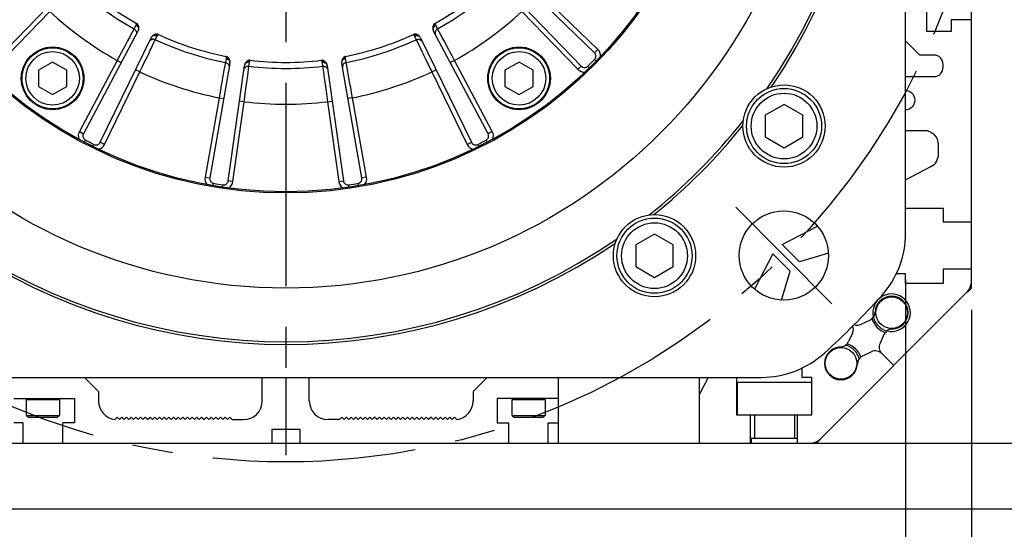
# Model space of a CAD drawing. Header units: millimetres. Extents: x 0 to 420, y 0 to 297.
# Tile 43 of 59: x 319 to 361, y 151 to 172. Entities that reach past the tile are written whole.
import ezdxf

# ---------------------------------------------------------------- set-up
doc = ezdxf.new("R2010")
doc.units = ezdxf.units.MM
doc.header["$LTSCALE"] = 23.1
doc.linetypes.add('CENTER', pattern=[0.6, 0.375, -0.075, 0.075, -0.075])
doc.layers.get('0').update_dxf_attribs({"linetype": 'CONTINUOUS'})
for name, color, linetype in [('AXIS', 7, 'CONTINUOUS'), ('COMPONENTS', 7, 'CONTINUOUS'), ('DIMENSION', 7, 'CONTINUOUS')]:
    doc.layers.add(name, color=color, linetype=linetype)
doc.styles.get("Standard").update_dxf_attribs({"font": 'arial.ttf'})
doc.styles.add('TEXTSTYLE_4', font='gdt')
doc.dimstyles.new('DIMSTYLE_13', dxfattribs={"dimtxt": 3, "dimasz": 3, "dimexe": 0.18, "dimexo": 0.0625, "dimgap": 0.09, "dimtad": 1, "dimdec": 3, "dimlfac": 5, "dimdsep": 46, "dimtxsty": 'STANDARD', "dimblk": '_FILLED', "dimblk1": '_FILLED', "dimblk2": '_FILLED', "dimcen": 0.09, "dimadec": 0, "dimazin": 0, "dimtp": 0.5, "dimtm": 0.5, "dimtfac": 1, "dimtdec": 3, "dimtofl": 0, "dimtmove": 0, "dimatfit": 3, "dimldrblk": '_FILLED', "dimfxl": 1, "dimtolj": 1, "dimarcsym": 0})
doc.dimstyles.new('DIMSTYLE_14', dxfattribs={"dimtxt": 3, "dimasz": 3, "dimexe": 0.18, "dimexo": 0.0625, "dimgap": 0.09, "dimtad": 1, "dimdec": 1, "dimlfac": 5, "dimdsep": 46, "dimtxsty": 'STANDARD', "dimblk": '_FILLED', "dimblk1": '_FILLED', "dimblk2": '_FILLED', "dimcen": 0.09, "dimadec": 0, "dimazin": 0, "dimtp": 0.8, "dimtm": 0.8, "dimtfac": 1, "dimtdec": 1, "dimtofl": 0, "dimtmove": 0, "dimatfit": 3, "dimldrblk": '_FILLED', "dimfxl": 1, "dimtolj": 1, "dimarcsym": 0})
doc.dimstyles.new('DIMSTYLE_8', dxfattribs={"dimtxt": 3, "dimasz": 3, "dimexe": 0.18, "dimexo": 0.0625, "dimgap": 0.09, "dimtad": 1, "dimlfac": 5, "dimdsep": 46, "dimtxsty": 'STANDARD', "dimblk": '_FILLED', "dimblk1": '_FILLED', "dimblk2": '_FILLED', "dimcen": 0.09, "dimadec": 0, "dimazin": 0, "dimtp": 0.5, "dimtm": 0.5, "dimtfac": 1, "dimtofl": 0, "dimtmove": 0, "dimatfit": 3, "dimldrblk": '_FILLED', "dimfxl": 1, "dimtolj": 1, "dimarcsym": 0})

# ---------------------------------------------------------------- blocks, each defined once
blk = doc.blocks.new('_FILLED')
at = {"color": 0, "linetype": 'BYBLOCK'}
blk.add_solid([(0, 0), (-1, 0.2), (-1, -0.2)], dxfattribs=at)
blk = doc.blocks.new('*D15')
at = {"layer": 'DIMENSION', "color": 2, "linetype": 'CONTINUOUS'}
for p, q in [((304.18, 161.21), (304.18, 139.465)), ((356.98, 161.21), (356.98, 139.465)), ((304.18, 141.465), (330.58, 141.465)), ((356.98, 141.465), (330.58, 141.465))]:
    blk.add_line(p, q, dxfattribs=at)
at = {"layer": 'DIMENSION', "color": 2, "linetype": 'CONTINUOUS', "xscale": 3, "yscale": 3, "zscale": 3, "rotation": 180}
blk.add_blockref('_FILLED', (304.18, 141.465), dxfattribs=at)
at = {"layer": 'DIMENSION', "color": 2, "linetype": 'CONTINUOUS', "xscale": 3, "yscale": 3, "zscale": 3}
blk.add_blockref('_FILLED', (356.98, 141.465), dxfattribs=at)
at = {"layer": 'DIMENSION', "color": 2, "linetype": 'CONTINUOUS', "insert": (330.58, 145.215), "char_height": 3, "width": 11.11757, "attachment_point": 2, "line_spacing_factor": 0.9, "style": 'TEXTSTYLE_4'}
blk.add_mtext('{\\Fgdt;o}\\Farial.ttf;264', dxfattribs=at)
blk = doc.blocks.new('*D19')
at = {"layer": 'DIMENSION', "color": 2, "linetype": 'CONTINUOUS'}
for p, q in [((301.38, 159.827), (301.38, 131.465)), ((359.78, 159.938), (359.78, 131.465)), ((301.38, 133.465), (330.58, 133.465)), ((359.78, 133.465), (330.58, 133.465))]:
    blk.add_line(p, q, dxfattribs=at)
at = {"layer": 'DIMENSION', "color": 2, "linetype": 'CONTINUOUS', "xscale": 3, "yscale": 3, "zscale": 3, "rotation": 180}
blk.add_blockref('_FILLED', (301.38, 133.465), dxfattribs=at)
at = {"layer": 'DIMENSION', "color": 2, "linetype": 'CONTINUOUS', "xscale": 3, "yscale": 3, "zscale": 3}
blk.add_blockref('_FILLED', (359.78, 133.465), dxfattribs=at)
at = {"layer": 'DIMENSION', "color": 2, "linetype": 'CONTINUOUS', "insert": (330.58, 137.215), "char_height": 3, "width": 11.11757, "attachment_point": 2, "line_spacing_factor": 0.9, "style": 'TEXTSTYLE_4'}
blk.add_mtext('{\\Fgdt;o}\\Farial.ttf;292', dxfattribs=at)
blk = doc.blocks.new('*D20')
at = {"layer": 'DIMENSION', "color": 2, "linetype": 'CONTINUOUS'}
for p, q in [((341.068, 236.99), (346.768, 236.99)), ((347.7, 236.99), (349.586, 236.99)), ((350.291, 236.99), (353.656, 236.99)), ((354.974, 236.99), (360.334, 236.99)), ((361.626, 236.99), (389, 236.99)), ((387, 236.99), (387, 194.228)), ((387, 151.465), (387, 194.228)), ((369.98, 151.465), (387.182, 151.465)), ((384.74, 151.465), (389, 151.465))]:
    blk.add_line(p, q, dxfattribs=at)
at = {"layer": 'DIMENSION', "color": 2, "linetype": 'CONTINUOUS', "xscale": 3, "yscale": 3, "zscale": 3}
for p, rotation in [((387, 236.99), 90), ((387, 151.465), 270)]:
    blk.add_blockref('_FILLED', p, dxfattribs=dict(at, rotation=rotation))
at = {"layer": 'DIMENSION', "color": 2, "linetype": 'CONTINUOUS', "insert": (383.25, 194.228), "char_height": 3, "width": 13.27138, "attachment_point": 2, "rotation": 90, "line_spacing_factor": 0.9}
blk.add_mtext('(427.6)', dxfattribs=at)
blk = doc.blocks.new('*D26')
at = {"layer": 'DIMENSION', "color": 2, "linetype": 'CONTINUOUS'}
for p, q in [((341.068, 236.99), (346.768, 236.99)), ((347.7, 236.99), (349.586, 236.99)), ((350.291, 236.99), (353.656, 236.99)), ((354.974, 236.99), (360.334, 236.99)), ((361.626, 236.99), (389, 236.99)), ((387, 236.99), (387, 194.228)), ((387, 151.465), (387, 194.228)), ((369.98, 151.465), (387.182, 151.465)), ((384.74, 151.465), (389, 151.465))]:
    blk.add_line(p, q, dxfattribs=at)
at = {"layer": 'DIMENSION', "color": 2, "linetype": 'CONTINUOUS', "xscale": 3, "yscale": 3, "zscale": 3}
for p, rotation in [((387, 236.99), 90), ((387, 151.465), 270)]:
    blk.add_blockref('_FILLED', p, dxfattribs=dict(at, rotation=rotation))
at = {"layer": 'DIMENSION', "color": 2, "linetype": 'CONTINUOUS', "insert": (383.25, 194.228), "char_height": 3, "width": 13.27138, "attachment_point": 2, "rotation": 90, "line_spacing_factor": 0.9}
blk.add_mtext('(427.6)', dxfattribs=at)

msp = doc.modelspace()

# ---------------------------------------------------------------- linework, layer by layer
at = {"layer": 'AXIS', "color": 2, "linetype": 'CENTER'}
for p, q in [((330.58, 183.46531), (330.58, 153.74672)), ((351.7932, 162.2521), (349.74259, 164.30271)), ((351.7932, 162.2521), (353.84381, 160.2015))]:
    msp.add_line(p, q, dxfattribs=at)
msp.add_circle((330.58, 183.46531), 30, dxfattribs=at)
at = {"layer": 'COMPONENTS', "color": 7, "linetype": 'CONTINUOUS'}
for p, q in [((359.78, 160.86531), (359.78, 222.26531)), ((356.98, 163.20994), (356.98, 203.72068)), ((343.72894, 170.88205), (340.17351, 174.31549)), ((357.88, 171.78531), (357.88, 174.46531)), ((317.99674, 170.31637), (321.43018, 173.87179)), ((339.72982, 173.8718), (343.16325, 170.31637)), ((359.78, 172.28531), (358.92, 172.28531)), ((358.92, 172.28531), (358.92, 171.78531)), ((324.28348, 171.79876), (321.96305, 167.43468)), ((339.19695, 167.43468), (336.87652, 171.79875)), ((358.92, 171.78531), (357.88, 171.78531)), ((322.67586, 167.07148), (324.84256, 171.51388)), ((336.31743, 171.51389), (338.48414, 167.07148)), ((356.98, 171.38531), (357.58, 170.78531)), ((358.18, 170.78531), (357.58, 170.78531)), ((320.64643, 170.48574), (320.04643, 170.13933)), ((321.24643, 170.13933), (320.64643, 170.48574)), ((328.19681, 170.42403), (327.33853, 165.55649)), ((328.12869, 165.43134), (328.81657, 170.32586)), ((332.34343, 170.32587), (333.03131, 165.43134)), ((333.82146, 165.55649), (332.96319, 170.42402)), ((340.51357, 170.48574), (339.91357, 170.13933)), ((341.11357, 170.13933), (340.51357, 170.48574)), ((358.58, 170.26531), (358.58, 170.38531)), ((320.04643, 170.13933), (320.04643, 169.44651)), ((321.24643, 169.44651), (321.24643, 170.13933)), ((339.91357, 170.13933), (339.91357, 169.44651)), ((341.11357, 169.44651), (341.11357, 170.13933)), ((356.98, 169.86531), (358.18, 169.86531)), ((320.04643, 169.44651), (320.64643, 169.1001)), ((320.64643, 169.1001), (321.24643, 169.44651)), ((339.91357, 169.44651), (340.51357, 169.1001)), ((340.51357, 169.1001), (341.11357, 169.44651)), ((351.80182, 168.68575), (351.00182, 168.22387)), ((352.60182, 168.22387), (351.80182, 168.68575)), ((351.00182, 168.22387), (351.00182, 167.30011)), ((352.60182, 167.30011), (352.60182, 168.22387)), ((357.78, 167.56531), (356.98, 167.56531)), ((351.00182, 167.30011), (351.80182, 166.83823)), ((351.80182, 166.83823), (352.60182, 167.30011)), ((358.38, 166.56531), (358.38, 166.96531)), ((356.98, 165.46931), (358.05826, 166.03373)), ((356.98, 164.26531), (358.58, 164.26531)), ((358.58, 164.26531), (358.58, 163.66531)), ((359.78, 163.66531), (358.58, 163.66531)), ((346.28332, 163.16725), (345.48332, 162.70537)), ((347.08332, 162.70537), (346.28332, 163.16725)), ((351.722, 162.71699), (353.22212, 163.50223)), ((345.48332, 162.70537), (345.48332, 161.78161)), ((347.08332, 161.78161), (347.08332, 162.70537)), ((351.32832, 162.32331), (350.54307, 160.82319)), ((352.06, 161.59107), (351.32832, 162.32331)), ((352.45424, 161.98531), (351.722, 162.71699)), ((353.68853, 162.35397), (352.45424, 161.98531)), ((345.48332, 161.78161), (346.28332, 161.31973)), ((346.28332, 161.31973), (347.08332, 161.78161)), ((351.6913, 160.35664), (352.06, 161.59107)), ((356.98, 161.46531), (356.58, 161.46531)), ((356.98, 161.06531), (356.98, 161.46531)), ((359.78, 161.66531), (358.58, 161.66531)), ((358.58, 161.66531), (358.58, 161.06531)), ((358.58, 161.06531), (356.98, 161.06531)), ((353.33974, 154.44104), (359.60426, 160.70557)), ((359.78, 160.86531), (359.61226, 160.69757)), ((355.09184, 159.32568), (355.45369, 159.49441)), ((354.71963, 158.95347), (354.5509, 158.59162)), ((356.0591, 158.889), (355.89037, 158.52715)), ((355.15631, 157.98621), (355.51816, 158.15494)), ((356.472, 157.57331), (355.97005, 158.07526)), ((352.58, 157.06531), (352.58, 157.46531)), ((310.32463, 157.06531), (350.83537, 157.06531)), ((322.6, 156.46531), (322, 157.06531)), ((329.58, 156.06531), (329.58, 157.06531)), ((330.58, 157.06531), (330.58, 154.86531)), ((331.58, 156.06531), (331.58, 157.06531)), ((339.16, 157.06531), (338.56, 156.46531)), ((342.2, 154.26531), (342.2, 157.06531)), ((348.2, 154.26531), (348.2, 157.06531)), ((348.57599, 157.06531), (348.2, 156.34701)), ((349.78, 157.06531), (349.78, 155.46531)), ((349.82, 156.86531), (352.98, 156.86531)), ((349.82, 155.46531), (349.82, 156.86531)), ((352.98, 157.06531), (352.58, 157.06531)), ((352.98, 155.46531), (352.98, 157.06531)), ((322.6, 156.46531), (322.6, 156.06531)), ((338.56, 156.46531), (338.56, 156.06531)), ((319, 156.16531), (321.58, 156.16531)), ((319.54, 155.44531), (319.54, 156.11831)), ((320.94, 156.11831), (320.94, 155.44531)), ((321.58, 156.16531), (321.58, 155.12531)), ((342.2, 156.16531), (339.58, 156.16531)), ((339.58, 156.16531), (339.58, 155.12531)), ((340.22, 155.44531), (340.22, 156.11831)), ((341.62, 156.11831), (341.62, 155.44531)), ((319.54, 155.44531), (320.94, 155.44531)), ((319.54, 155.44531), (319.62, 155.36531)), ((319.62, 155.36531), (320.86, 155.36531)), ((320.94, 155.44531), (320.86, 155.36531)), ((323.29873, 155.26834), (323.3957, 155.36531)), ((323.3957, 155.36531), (323.4957, 155.26531)), ((323.4957, 155.26531), (323.5957, 155.36531)), ((323.5957, 155.36531), (323.6957, 155.26531)), ((323.6957, 155.26531), (323.7957, 155.36531)), ((323.7957, 155.36531), (323.8957, 155.26531)), ((323.8957, 155.26531), (323.9957, 155.36531)), ((323.9957, 155.36531), (324.0957, 155.26531)), ((324.0957, 155.26531), (324.1957, 155.36531)), ((324.1957, 155.36531), (324.2957, 155.26531)), ((324.2957, 155.26531), (324.3957, 155.36531)), ((324.3957, 155.36531), (324.4957, 155.26531)), ((324.4957, 155.26531), (324.5957, 155.36531)), ((324.5957, 155.36531), (324.6957, 155.26531)), ((324.6957, 155.26531), (324.7957, 155.36531)), ((324.7957, 155.36531), (324.8957, 155.26531)), ((324.8957, 155.26531), (324.9957, 155.36531)), ((324.9957, 155.36531), (325.0957, 155.26531)), ((325.0957, 155.26531), (325.1957, 155.36531)), ((325.1957, 155.36531), (325.2957, 155.26531)), ((325.2957, 155.26531), (325.3957, 155.36531)), ((325.3957, 155.36531), (325.4957, 155.26531)), ((325.4957, 155.26531), (325.5957, 155.36531)), ((325.5957, 155.36531), (325.6957, 155.26531)), ((325.6957, 155.26531), (325.7957, 155.36531)), ((325.7957, 155.36531), (325.8957, 155.26531)), ((325.8957, 155.26531), (325.9957, 155.36531)), ((325.9957, 155.36531), (326.0957, 155.26531)), ((326.0957, 155.26531), (326.1957, 155.36531)), ((326.1957, 155.36531), (326.2957, 155.26531)), ((326.2957, 155.26531), (326.3957, 155.36531)), ((326.3957, 155.36531), (326.4957, 155.26531)), ((326.4957, 155.26531), (326.5957, 155.36531)), ((326.5957, 155.36531), (326.6957, 155.26531)), ((326.6957, 155.26531), (326.7957, 155.36531)), ((326.7957, 155.36531), (326.8957, 155.26531)), ((326.8957, 155.26531), (326.9957, 155.36531)), ((326.9957, 155.36531), (327.0957, 155.26531)), ((327.0957, 155.26531), (327.1957, 155.36531)), ((327.1957, 155.36531), (327.2957, 155.26531)), ((327.2957, 155.26531), (327.3957, 155.36531)), ((327.3957, 155.36531), (327.4957, 155.26531)), ((327.4957, 155.26531), (327.5957, 155.36531)), ((327.5957, 155.36531), (327.6957, 155.26531)), ((327.6957, 155.26531), (327.7957, 155.36531)), ((327.7957, 155.36531), (327.8957, 155.26531)), ((327.8957, 155.26531), (327.9957, 155.36531)), ((327.9957, 155.36531), (328.0957, 155.26531)), ((328.0957, 155.26531), (328.1957, 155.36531)), ((328.1957, 155.36531), (328.2957, 155.26531)), ((328.2957, 155.26531), (328.78, 155.26531)), ((332.8643, 155.26531), (332.38, 155.26531)), ((332.9643, 155.36531), (332.8643, 155.26531)), ((333.0643, 155.26531), (332.9643, 155.36531)), ((333.1643, 155.36531), (333.0643, 155.26531)), ((333.2643, 155.26531), (333.1643, 155.36531)), ((333.3643, 155.36531), (333.2643, 155.26531)), ((333.4643, 155.26531), (333.3643, 155.36531)), ((333.5643, 155.36531), (333.4643, 155.26531)), ((333.6643, 155.26531), (333.5643, 155.36531)), ((333.7643, 155.36531), (333.6643, 155.26531)), ((333.8643, 155.26531), (333.7643, 155.36531)), ((333.9643, 155.36531), (333.8643, 155.26531)), ((334.0643, 155.26531), (333.9643, 155.36531)), ((334.1643, 155.36531), (334.0643, 155.26531)), ((334.2643, 155.26531), (334.1643, 155.36531)), ((334.3643, 155.36531), (334.2643, 155.26531)), ((334.4643, 155.26531), (334.3643, 155.36531)), ((334.5643, 155.36531), (334.4643, 155.26531)), ((334.6643, 155.26531), (334.5643, 155.36531)), ((334.7643, 155.36531), (334.6643, 155.26531)), ((334.8643, 155.26531), (334.7643, 155.36531)), ((334.9643, 155.36531), (334.8643, 155.26531)), ((335.0643, 155.26531), (334.9643, 155.36531)), ((335.1643, 155.36531), (335.0643, 155.26531)), ((335.2643, 155.26531), (335.1643, 155.36531)), ((335.3643, 155.36531), (335.2643, 155.26531)), ((335.4643, 155.26531), (335.3643, 155.36531)), ((335.5643, 155.36531), (335.4643, 155.26531)), ((335.6643, 155.26531), (335.5643, 155.36531)), ((335.7643, 155.36531), (335.6643, 155.26531)), ((335.8643, 155.26531), (335.7643, 155.36531)), ((335.9643, 155.36531), (335.8643, 155.26531)), ((336.0643, 155.26531), (335.9643, 155.36531)), ((336.1643, 155.36531), (336.0643, 155.26531)), ((336.2643, 155.26531), (336.1643, 155.36531)), ((336.3643, 155.36531), (336.2643, 155.26531)), ((336.4643, 155.26531), (336.3643, 155.36531)), ((336.5643, 155.36531), (336.4643, 155.26531)), ((336.6643, 155.26531), (336.5643, 155.36531)), ((336.7643, 155.36531), (336.6643, 155.26531)), ((336.8643, 155.26531), (336.7643, 155.36531)), ((336.9643, 155.36531), (336.8643, 155.26531)), ((337.0643, 155.26531), (336.9643, 155.36531)), ((337.1643, 155.36531), (337.0643, 155.26531)), ((337.2643, 155.26531), (337.1643, 155.36531)), ((337.3643, 155.36531), (337.2643, 155.26531)), ((337.4643, 155.26531), (337.3643, 155.36531)), ((337.5643, 155.36531), (337.4643, 155.26531)), ((337.6643, 155.26531), (337.5643, 155.36531)), ((337.7643, 155.36531), (337.6643, 155.26531)), ((337.86127, 155.26834), (337.7643, 155.36531)), ((340.22, 155.44531), (341.62, 155.44531)), ((340.22, 155.44531), (340.3, 155.36531)), ((340.3, 155.36531), (341.54, 155.36531)), ((341.62, 155.44531), (341.54, 155.36531)), ((349.78, 155.46531), (352.98, 155.46531)), ((350.38, 154.26531), (350.38, 155.46531)), ((350.55, 155.46531), (350.55, 154.46531)), ((352.25, 155.46531), (352.25, 154.46531)), ((352.38, 154.26531), (352.38, 155.46531)), ((319.4, 155.12531), (319, 155.12531)), ((319.4, 154.26531), (319.4, 155.12531)), ((321.58, 155.12531), (321.08, 155.12531)), ((321.08, 154.26531), (321.08, 155.12531)), ((329.98, 154.86531), (331.18, 154.86531)), ((329.98, 154.86531), (329.98, 154.26531)), ((331.18, 154.86531), (331.18, 154.26531)), ((339.58, 155.12531), (340.08, 155.12531)), ((340.08, 154.26531), (340.08, 155.12531)), ((341.76, 155.12531), (342.2, 155.12531)), ((341.76, 154.26531), (341.76, 155.12531)), ((352.38, 154.46531), (350.4, 154.46531)), ((350.4, 154.46531), (350.4, 154.26531)), ((353.34774, 154.43304), (353.18, 154.26531)), ((292.18, 154.26531), (369, 154.26531)), ((292.18, 151.46531), (369, 151.46531))]:
    msp.add_line(p, q, dxfattribs=at)
at = {"layer": 'COMPONENTS', "color": 9, "linetype": 'CONTINUOUS'}
for p, q in [((343.86787, 171.02592), (341.40165, 173.40753)), ((318.14061, 170.17744), (320.52222, 172.64366)), ((340.63778, 172.64366), (343.01939, 170.17744)), ((324.19396, 172.04932), (324.11437, 171.89821)), ((324.22705, 172.13025), (324.20851, 172.08175)), ((336.95149, 172.08175), (336.93294, 172.13025)), ((337.04563, 171.89821), (336.96604, 172.04932)), ((323.95748, 171.60514), (323.92085, 171.53671)), ((324.11437, 171.89821), (323.95748, 171.60514)), ((325.02242, 171.43554), (325.09789, 171.58874)), ((325.11558, 171.61957), (325.14392, 171.66309)), ((336.01608, 171.66309), (336.04442, 171.61957)), ((336.06211, 171.58874), (336.13758, 171.43554)), ((337.10971, 171.77851), (337.04563, 171.89821)), ((337.23906, 171.53688), (337.10971, 171.77851)), ((323.70329, 171.13015), (323.6544, 171.03877)), ((324.8438, 171.06666), (324.96325, 171.31333)), ((324.96325, 171.31333), (325.02242, 171.43554)), ((336.13758, 171.43554), (336.28246, 171.13635)), ((336.28246, 171.13635), (336.31629, 171.06649)), ((337.50551, 171.03895), (337.31978, 171.38604)), ((324.59757, 170.55843), (324.76921, 170.9127)), ((328.04072, 170.72186), (328.03806, 170.67)), ((333.12194, 170.67), (333.11928, 170.72186)), ((337.76397, 170.55572), (337.65879, 170.75242)), ((343.86787, 171.02592), (343.72894, 170.88205)), ((323.39603, 170.55572), (321.78646, 167.52857)), ((323.39603, 170.55572), (323.57262, 170.46182)), ((328.00525, 170.46636), (327.9466, 170.13915)), ((328.03425, 170.63466), (328.00525, 170.46636)), ((328.99332, 170.17242), (329.01183, 170.30693)), ((329.01183, 170.30693), (329.03626, 170.47596)), ((329.04356, 170.51075), (329.05706, 170.56089)), ((332.10294, 170.56089), (332.11644, 170.51075)), ((332.12374, 170.47596), (332.14816, 170.30693)), ((332.14816, 170.30693), (332.1935, 169.97761)), ((333.15475, 170.46636), (333.12575, 170.63466)), ((333.17871, 170.33271), (333.15475, 170.46636)), ((333.22705, 170.06294), (333.17871, 170.33271)), ((336.51732, 170.65151), (336.56251, 170.55824)), ((337.76397, 170.55572), (337.58738, 170.46182)), ((339.37353, 167.52857), (337.76397, 170.55572)), ((343.01939, 170.17744), (343.16325, 170.31637)), ((343.51691, 170.24085), (343.44698, 170.31233)), ((343.80446, 170.5284), (343.73298, 170.59833)), ((322.85562, 166.98381), (324.35855, 170.06528)), ((324.35855, 170.06528), (324.17879, 170.15296)), ((324.35855, 170.06528), (324.45586, 170.266)), ((327.9466, 170.13915), (327.93291, 170.06274)), ((328.95594, 169.90091), (328.99332, 170.17242)), ((332.1935, 169.97761), (332.20409, 169.90072)), ((333.32659, 169.50704), (333.25721, 169.89454)), ((336.80145, 170.06528), (336.9812, 170.15296)), ((336.80145, 170.06528), (338.30438, 166.98381)), ((327.85164, 169.60886), (327.83337, 169.50684)), ((328.87882, 169.34146), (328.93258, 169.73143)), ((332.26705, 169.44393), (332.28121, 169.34126)), ((328.80389, 168.7986), (328.83441, 169.01956)), ((333.42308, 168.96759), (333.38383, 169.18716)), ((327.73692, 168.96759), (327.14157, 165.59122)), ((327.73692, 168.96759), (327.93388, 168.93286)), ((328.32674, 165.40351), (328.80389, 168.7986)), ((328.80389, 168.7986), (328.60583, 168.82643)), ((332.35611, 168.7986), (332.55416, 168.82643)), ((332.35611, 168.7986), (332.83326, 165.40351)), ((333.42308, 168.96759), (333.22612, 168.93286)), ((334.01843, 165.59122), (333.42308, 168.96759)), ((321.78646, 167.52857), (321.96305, 167.43468)), ((339.37353, 167.52857), (339.19695, 167.43468)), ((322.00052, 167.07499), (322.04689, 167.16359)), ((322.36285, 166.89037), (322.40727, 166.97997)), ((322.85562, 166.98381), (322.67586, 167.07148)), ((338.30438, 166.98381), (338.48414, 167.07148)), ((338.79715, 166.89037), (338.75273, 166.97997)), ((339.15948, 167.07499), (339.11311, 167.16359)), ((327.14157, 165.59122), (327.33853, 165.55649)), ((327.48531, 165.22599), (327.50204, 165.32458)), ((327.88696, 165.16237), (327.90152, 165.26131)), ((328.32674, 165.40351), (328.12869, 165.43134)), ((332.83326, 165.40351), (333.03131, 165.43134)), ((333.27304, 165.16237), (333.25848, 165.26131)), ((333.67469, 165.22599), (333.65796, 165.32458)), ((334.01843, 165.59122), (333.82146, 165.55649)), ((319.54, 156.11831), (320.94, 156.11831)), ((340.22, 156.11831), (341.62, 156.11831))]:
    msp.add_line(p, q, dxfattribs=at)
for points in [[(324.20851, 172.08175), (324.20622, 172.07588), (324.20387, 172.0702), (324.20148, 172.06471), (324.19903, 172.0594), (324.19652, 172.05427), (324.19396, 172.04932)], [(324.19396, 172.04932), (324.21266, 172.038), (324.23022, 172.02518), (324.24644, 172.01102), (324.26111, 171.99569), (324.27407, 171.97937), (324.28516, 171.96225), (324.29424, 171.94455), (324.30121, 171.92647), (324.30599, 171.90822), (324.30851, 171.89004), (324.30875, 171.87213), (324.3067, 171.85471)], [(324.20851, 172.08175), (324.2327, 172.06837), (324.25503, 172.05273), (324.27504, 172.03513), (324.29236, 172.01592), (324.30664, 171.99547), (324.31762, 171.97416)], [(336.95149, 172.08175), (336.9273, 172.06837), (336.90497, 172.05273), (336.88496, 172.03513), (336.86765, 172.01592), (336.85336, 171.99547), (336.84239, 171.97417)], [(336.96604, 172.04932), (336.94734, 172.03799), (336.92978, 172.02518), (336.91356, 172.01102), (336.89889, 171.99569), (336.88593, 171.97936), (336.87484, 171.96225), (336.86576, 171.94455), (336.85879, 171.92646), (336.85401, 171.90822), (336.85149, 171.89004), (336.85125, 171.87213), (336.8533, 171.85471)], [(336.96604, 172.04932), (336.96347, 172.05428), (336.96096, 172.05943), (336.95851, 172.06474), (336.95611, 172.07023), (336.95378, 172.0759), (336.95149, 172.08175)], [(323.92085, 171.53671), (323.84009, 171.3858), (323.70329, 171.13015)], [(324.11437, 171.89821), (324.13612, 171.88429), (324.15595, 171.86784), (324.17355, 171.84912), (324.18861, 171.82845), (324.20088, 171.80618), (324.21016, 171.78266), (324.2163, 171.75831), (324.21919, 171.73352), (324.21878, 171.7087), (324.21508, 171.68428), (324.20815, 171.66065), (324.19812, 171.63822)], [(325.09789, 171.58874), (325.07774, 171.59721), (325.05705, 171.60389), (325.03606, 171.60868), (325.01503, 171.61154), (324.99421, 171.61243), (324.97384, 171.61134), (324.95418, 171.60829), (324.93546, 171.6033), (324.91789, 171.59644), (324.9017, 171.58779), (324.88707, 171.57746), (324.87418, 171.56556)], [(325.11558, 171.61957), (325.09053, 171.63128), (325.06475, 171.64015), (325.03876, 171.646), (325.01304, 171.64871), (324.98809, 171.64825), (324.96441, 171.64461)], [(325.09789, 171.58874), (325.1004, 171.59374), (325.10308, 171.59879), (325.10594, 171.6039), (325.10898, 171.60907), (325.11219, 171.61429), (325.11558, 171.61957)], [(336.04442, 171.61958), (336.06947, 171.63129), (336.09524, 171.64015), (336.12124, 171.646), (336.14696, 171.64872), (336.17191, 171.64825), (336.1956, 171.64461)], [(336.04442, 171.61957), (336.04782, 171.61427), (336.05104, 171.60904), (336.05408, 171.60387), (336.05694, 171.59877), (336.05961, 171.59372), (336.06211, 171.58874)], [(336.06211, 171.58875), (336.08226, 171.59722), (336.10295, 171.60389), (336.12394, 171.60869), (336.14497, 171.61155), (336.16579, 171.61244), (336.18615, 171.61135), (336.20582, 171.60829), (336.22454, 171.6033), (336.24211, 171.59644), (336.2583, 171.58779), (336.27293, 171.57746), (336.28582, 171.56556)], [(337.04562, 171.89822), (337.02387, 171.88431), (337.00403, 171.86785), (336.98644, 171.84913), (336.97138, 171.82846), (336.9591, 171.80619), (336.94982, 171.78267), (336.94369, 171.75832), (336.9408, 171.73352), (336.94121, 171.70871), (336.94491, 171.68428), (336.95184, 171.66065), (336.96189, 171.63822)], [(337.31978, 171.38604), (337.27823, 171.46368), (337.23906, 171.53688)], [(325.02243, 171.43555), (324.99839, 171.44497), (324.97341, 171.45134), (324.94793, 171.45458), (324.92235, 171.45461), (324.89712, 171.45144), (324.87264, 171.44513), (324.84933, 171.43578), (324.82757, 171.42354), (324.80774, 171.40862), (324.79015, 171.39127), (324.77511, 171.37178), (324.76286, 171.35046)], [(336.13758, 171.43553), (336.16162, 171.44495), (336.18659, 171.45132), (336.21208, 171.45456), (336.23765, 171.45459), (336.26288, 171.45143), (336.28736, 171.44512), (336.31067, 171.43577), (336.33243, 171.42353), (336.35226, 171.40861), (336.36985, 171.39127), (336.38489, 171.37177), (336.39714, 171.35046)], [(323.6544, 171.03877), (323.55309, 170.84939), (323.39603, 170.55572)], [(324.76921, 170.9127), (324.8076, 170.99195), (324.8438, 171.06666)], [(336.31629, 171.06649), (336.3909, 170.91245), (336.51732, 170.65151)], [(337.65879, 170.75242), (337.55565, 170.9452), (337.50551, 171.03895)], [(324.45586, 170.266), (324.5512, 170.46275), (324.59757, 170.55843)], [(328.00525, 170.46635), (328.03023, 170.45984), (328.05418, 170.45032), (328.0767, 170.43796)], [(328.03806, 170.67), (328.0377, 170.66376), (328.03723, 170.65766), (328.03665, 170.6517), (328.03596, 170.64588), (328.03516, 170.6402), (328.03425, 170.63466)], [(328.03425, 170.63466), (328.05553, 170.62967), (328.0762, 170.62291), (328.09599, 170.61446), (328.11469, 170.60441), (328.13206, 170.59289), (328.14789, 170.58004), (328.162, 170.56601), (328.17422, 170.55096), (328.1844, 170.53509), (328.19241, 170.51858), (328.19817, 170.50162), (328.20161, 170.48442)], [(328.03806, 170.67), (328.06521, 170.66475), (328.09127, 170.65678), (328.11574, 170.64623), (328.13815, 170.63331), (328.15806, 170.61827), (328.17508, 170.6014)], [(328.0767, 170.43796), (328.09741, 170.42295), (328.11597, 170.40556), (328.13206, 170.38607), (328.14542, 170.3648), (328.15583, 170.34211), (328.16311, 170.31839)], [(328.16311, 170.31839), (328.16714, 170.29402), (328.16785, 170.2694), (328.16524, 170.24496)], [(329.01184, 170.30694), (328.98606, 170.30847), (328.96034, 170.30682), (328.9351, 170.30202), (328.91077, 170.29415), (328.88774, 170.28334), (328.86641, 170.26977), (328.84714, 170.25367), (328.83023, 170.23531), (328.81597, 170.21499)], [(329.03626, 170.47596), (329.01448, 170.47779), (328.99274, 170.47774), (328.9713, 170.47582), (328.95041, 170.47204), (328.93034, 170.46645), (328.91131, 170.45912), (328.89355, 170.45014), (328.87728, 170.43961), (328.8627, 170.42766), (328.84997, 170.41443), (328.83925, 170.40008), (328.83067, 170.38478)], [(329.04356, 170.51075), (329.01612, 170.51414), (328.98887, 170.51461), (328.96233, 170.51214), (328.93703, 170.50677), (328.91345, 170.49862), (328.89205, 170.48784)], [(329.03626, 170.47596), (329.0371, 170.48149), (329.03809, 170.48712), (329.03924, 170.49286), (329.04053, 170.49871), (329.04197, 170.50467), (329.04356, 170.51075)], [(332.11644, 170.51075), (332.14388, 170.51415), (332.17113, 170.51461), (332.19767, 170.51214), (332.22297, 170.50678), (332.24655, 170.49863), (332.26796, 170.48784)], [(332.11644, 170.51075), (332.11804, 170.50465), (332.11948, 170.49868), (332.12077, 170.49283), (332.12191, 170.48709), (332.1229, 170.48147), (332.12374, 170.47596)], [(332.12374, 170.47596), (332.14552, 170.47779), (332.16726, 170.47775), (332.1887, 170.47582), (332.20959, 170.47204), (332.22966, 170.46646), (332.24869, 170.45913), (332.26645, 170.45014), (332.28272, 170.43961), (332.2973, 170.42766), (332.31003, 170.41443), (332.32075, 170.40008), (332.32933, 170.38478)], [(332.14817, 170.30692), (332.17394, 170.30845), (332.19966, 170.3068), (332.2249, 170.302), (332.24923, 170.29413), (332.27225, 170.28332), (332.29358, 170.26976), (332.31286, 170.25366), (332.32977, 170.2353), (332.34402, 170.21498)], [(333.12575, 170.63466), (333.10447, 170.62967), (333.0838, 170.62291), (333.06401, 170.61445), (333.04531, 170.6044), (333.02794, 170.59289), (333.01211, 170.58004), (332.998, 170.566), (332.98578, 170.55096), (332.9756, 170.53509), (332.96759, 170.51857), (332.96183, 170.50162), (332.95839, 170.48442)], [(333.12194, 170.67), (333.09479, 170.66475), (333.06873, 170.65677), (333.04426, 170.64622), (333.02185, 170.6333), (333.00195, 170.61827), (332.98492, 170.6014)], [(332.99688, 170.31839), (332.99286, 170.29402), (332.99214, 170.26941), (332.99476, 170.24496)], [(333.08329, 170.43797), (333.06258, 170.42297), (333.04402, 170.40557), (333.02793, 170.38608), (333.01457, 170.36481), (333.00416, 170.34212), (332.99688, 170.31839)], [(333.15474, 170.46637), (333.12976, 170.45986), (333.10581, 170.45034), (333.08329, 170.43797)], [(333.12575, 170.63466), (333.12484, 170.64018), (333.12404, 170.64584), (333.12335, 170.65166), (333.12277, 170.65762), (333.1223, 170.66374), (333.12194, 170.67)], [(336.56251, 170.55824), (336.65618, 170.36497), (336.80145, 170.06528)], [(327.93291, 170.06274), (327.90274, 169.89427), (327.85164, 169.60886)], [(328.81597, 170.21499), (328.80461, 170.19305), (328.79633, 170.16987), (328.79126, 170.14581)], [(328.93258, 169.73143), (328.9446, 169.81867), (328.95594, 169.90091)], [(332.20409, 169.90072), (332.22745, 169.73116), (332.26705, 169.44393)], [(332.34402, 170.21498), (332.35539, 170.19305), (332.36367, 170.16986), (332.36874, 170.14581)], [(333.25721, 169.89454), (333.24169, 169.98122), (333.22705, 170.06294)], [(327.83337, 169.50684), (327.79555, 169.29542), (327.73692, 168.96759)], [(333.38383, 169.18716), (333.34531, 169.40238), (333.32659, 169.50704)], [(328.83441, 169.01956), (328.86428, 169.23614), (328.87882, 169.34146)], [(332.28121, 169.34126), (332.31057, 169.1285), (332.35611, 168.7986)]]:
    msp.add_lwpolyline(points, dxfattribs=at)
at = {"layer": 'COMPONENTS', "color": 7, "linetype": 'CONTINUOUS'}
for points in [[(324.31762, 171.97412), (324.31398, 171.99673), (324.30872, 172.01817), (324.30182, 172.03844), (324.29327, 172.05772), (324.2831, 172.07583), (324.27138, 172.0922), (324.25815, 172.10663), (324.24337, 172.11931), (324.22705, 172.13026)], [(324.3067, 171.85471), (324.31204, 171.8745), (324.31597, 171.89434), (324.3185, 171.91422), (324.31962, 171.93415), (324.31932, 171.95411), (324.31762, 171.97412)], [(336.84238, 171.97415), (336.84067, 171.95419), (336.84038, 171.93425), (336.84149, 171.91434), (336.84402, 171.89444), (336.84795, 171.87457), (336.8533, 171.85471)], [(336.93295, 172.13026), (336.91663, 172.11931), (336.90186, 172.10663), (336.88863, 172.0922), (336.87691, 172.07584), (336.86674, 172.05774), (336.85819, 172.03846), (336.85129, 172.0182), (336.84602, 171.99676), (336.84238, 171.97415)], [(324.28348, 171.79876), (324.28805, 171.80771), (324.29235, 171.81681), (324.29636, 171.82606), (324.30009, 171.83546), (324.30353, 171.84501), (324.3067, 171.85471)], [(324.87418, 171.56557), (324.86827, 171.55743), (324.86262, 171.5491), (324.85722, 171.54058), (324.85208, 171.53187), (324.84719, 171.52297), (324.84256, 171.51388)], [(324.96439, 171.6446), (324.94725, 171.63426), (324.93095, 171.62279), (324.9155, 171.61018), (324.90089, 171.59644), (324.88711, 171.58157), (324.87418, 171.56557)], [(325.14392, 171.66309), (325.12548, 171.66986), (325.10653, 171.67436), (325.08708, 171.67658), (325.06696, 171.67644), (325.04633, 171.67403), (325.02571, 171.66962), (325.00527, 171.66328), (324.98483, 171.65495), (324.96439, 171.6446)], [(336.19563, 171.64459), (336.1752, 171.65493), (336.15476, 171.66328), (336.13431, 171.66961), (336.11369, 171.67403), (336.09305, 171.67644), (336.07293, 171.67658), (336.05347, 171.67436), (336.03452, 171.66986), (336.01608, 171.66309)], [(336.28582, 171.56556), (336.27294, 171.58152), (336.25921, 171.59636), (336.24461, 171.61009), (336.22915, 171.6227), (336.21282, 171.6342), (336.19563, 171.64459)], [(336.31743, 171.51389), (336.31289, 171.52283), (336.30806, 171.53164), (336.30294, 171.54032), (336.29752, 171.54887), (336.29182, 171.55728), (336.28582, 171.56556)], [(336.8533, 171.85471), (336.85641, 171.84515), (336.85982, 171.83568), (336.86354, 171.8263), (336.86756, 171.81702), (336.87189, 171.80784), (336.87652, 171.79875)], [(328.1751, 170.60135), (328.16465, 170.62173), (328.15301, 170.6405), (328.14019, 170.65764), (328.12611, 170.67334), (328.11083, 170.68742), (328.09464, 170.69936), (328.07759, 170.709), (328.05962, 170.7165), (328.04072, 170.72186)], [(333.11929, 170.72186), (333.10039, 170.7165), (333.08242, 170.709), (333.06538, 170.69937), (333.04918, 170.68743), (333.03391, 170.67336), (333.01982, 170.65766), (333.007, 170.64052), (332.99537, 170.62176), (332.98492, 170.60139)], [(328.20161, 170.48442), (328.20057, 170.50489), (328.19818, 170.52497), (328.19444, 170.54466), (328.18935, 170.56395), (328.1829, 170.58285), (328.1751, 170.60135)], [(328.19681, 170.42403), (328.1984, 170.43393), (328.19967, 170.4439), (328.20062, 170.45393), (328.20127, 170.46403), (328.20159, 170.47419), (328.20161, 170.48442)], [(328.83067, 170.38479), (328.82756, 170.37522), (328.82476, 170.36555), (328.82225, 170.35578), (328.82006, 170.34591), (328.81816, 170.33594), (328.81657, 170.32586)], [(328.89204, 170.48783), (328.87893, 170.4727), (328.86698, 170.45675), (328.85618, 170.43998), (328.84652, 170.4224), (328.83802, 170.404), (328.83067, 170.38479)], [(329.05706, 170.56089), (329.03742, 170.56163), (329.01801, 170.56005), (328.99882, 170.55615), (328.97971, 170.54979), (328.96083, 170.54111), (328.94258, 170.53054), (328.9251, 170.5182), (328.90825, 170.50397), (328.89204, 170.48783)], [(332.26798, 170.48781), (332.25174, 170.50396), (332.23488, 170.51821), (332.21739, 170.53056), (332.19914, 170.54113), (332.18027, 170.5498), (332.16117, 170.55615), (332.14198, 170.56005), (332.12257, 170.56163), (332.10293, 170.56089)], [(332.32933, 170.38478), (332.32202, 170.40393), (332.31354, 170.42229), (332.3039, 170.43986), (332.29309, 170.45664), (332.28112, 170.47262), (332.26798, 170.48781)], [(332.34343, 170.32587), (332.34188, 170.33578), (332.34001, 170.34565), (332.33782, 170.35548), (332.33531, 170.36529), (332.33248, 170.37505), (332.32933, 170.38478)], [(332.98492, 170.60139), (332.97713, 170.58294), (332.97069, 170.56408), (332.96559, 170.5448), (332.96184, 170.52509), (332.95944, 170.50497), (332.95839, 170.48442)], [(332.95839, 170.48442), (332.95839, 170.47436), (332.95871, 170.4643), (332.95935, 170.45423), (332.96031, 170.44417), (332.96159, 170.4341), (332.96319, 170.42402)]]:
    msp.add_lwpolyline(points, dxfattribs=at)
for centre, radius in [((330.58, 183.46531), 22.6), ((330.58, 183.46531), 18.55), ((330.58, 183.46531), 18.5), ((320.64643, 169.79292), 1.334), ((340.51357, 169.79292), 1.334), ((320.64643, 169.79292), 1.3), ((320.64643, 169.79292), 1.14), ((340.51357, 169.79292), 1.3), ((340.51357, 169.79292), 1.14), ((351.80182, 167.76199), 1.75), ((351.80182, 167.76199), 1.6), ((351.80182, 167.76199), 1.4), ((346.28332, 162.24349), 1.75), ((351.7932, 162.2521), 1.9), ((346.28332, 162.24349), 1.6), ((346.28332, 162.24349), 1.4), ((356.384, 159.81931), 0.675), ((354.226, 157.66131), 0.675)]:
    msp.add_circle(centre, radius, dxfattribs=at)
for centre, radius, start, end in [((330.58, 183.46531), 24.88452, 325.45637, 34.543629), ((330.58, 183.46531), 25, 325.84191, 34.15809), ((330.58, 183.46531), 12.99397, 227.269281, 240.730707), ((330.58, 183.46531), 12.99397, 299.269281, 312.730707), ((330.58, 183.46531), 12.99397, 245.269281, 258.730755), ((330.58, 183.46531), 12.99397, 281.269281, 294.730707), ((343.59001, 170.73819), 0.2, 315.629733, 46), ((358.18, 170.38531), 0.4, 0, 90), ((330.58, 183.46531), 12.99397, 263.269281, 276.730707), ((343.30712, 170.4553), 0.2, 224, 314.370267), ((330.58, 183.46531), 18.4, 314.370267, 315.629733), ((358.18, 170.26531), 0.4, 270, 360), ((356.98, 168.86531), 0.4, 270, 90), ((330.58, 183.46531), 24.88448, 308.456234, 321.543587), ((330.58, 183.46531), 25, 308.84191, 321.15809), ((322.13964, 167.34078), 0.2, 152, 242.370267), ((339.02036, 167.34078), 0.2, 297.629733, 28), ((357.78, 166.96531), 0.6, 0, 90), ((330.58, 183.46531), 18.4, 242.370267, 243.629733), ((322.4961, 167.15916), 0.2, 243.629733, 334), ((338.6639, 167.15916), 0.2, 206, 296.370267), ((330.58, 183.46531), 18.4, 296.370267, 297.629733), ((357.78, 166.56531), 0.6, 297.63, 360), ((327.5355, 165.52176), 0.2, 170, 260.370267), ((330.58, 183.46531), 18.4, 260.370267, 261.629733), ((327.93063, 165.45917), 0.2, 261.629733, 352), ((333.22937, 165.45917), 0.2, 188, 278.370267), ((330.58, 183.46531), 18.4, 278.370267, 279.629733), ((333.6245, 165.52176), 0.2, 279.629733, 10), ((352.98, 163.20994), 4, 317.878298, 360), ((330.58, 183.46531), 24.8846, 235.456367, 304.543701), ((330.58, 183.46531), 25, 235.84191, 304.15809), ((359.18, 161.12984), 0.6, 315, 360), ((330.58, 183.46531), 34.2, 312.121702, 317.878298), ((356.384, 159.81931), 0.7, 271.960133, 178.039867), ((355.28464, 159.85693), 0.4, 295, 358.039867), ((356.41552, 159.81629), 0.9, 196.457158, 250.165013), ((356.384, 159.81931), 0.8, 194.179797, 255.801771), ((354.35711, 159.12251), 0.4, 335, 19.225452), ((354.92279, 159.6882), 0.4, 250.774548, 295), ((356.42162, 158.71995), 0.4, 91.960133, 155), ((354.18837, 158.76066), 0.4, 271.960133, 335), ((354.226, 157.66131), 0.7, 91.960133, 358.039867), ((354.226, 157.66131), 0.8, 14.179797, 75.801771), ((354.22902, 157.62978), 0.9, 19.834987, 73.532959), ((355.68721, 157.79242), 0.4, 45, 115), ((356.25289, 158.3581), 0.4, 155, 225), ((350.83537, 161.06531), 4, 270, 312.121702), ((355.32536, 157.62368), 0.4, 115, 178.039867), ((323.4, 156.06531), 0.8, 180, 262.945947), ((328.78, 156.06531), 0.8, 270, 360), ((332.38, 156.06531), 0.8, 180, 270), ((337.76, 156.06531), 0.8, 277.054053, 360), ((352.91547, 154.86531), 0.6, 270, 315)]:
    msp.add_arc(centre, radius, start, end, dxfattribs=at)
at = {"layer": 'COMPONENTS', "color": 9, "linetype": 'CONTINUOUS'}
for centre, radius, start, end in [((330.58, 183.46531), 13.25149, 227.203759, 240.79624), ((330.58, 183.46531), 13.25149, 299.203759, 312.79624), ((330.58, 183.46531), 14.77386, 227.09521, 240.90479), ((330.58, 183.46531), 14.77386, 299.09521, 312.90479), ((330.58, 183.46531), 13.25149, 245.203759, 258.79624), ((330.58, 183.46531), 13.25149, 281.203759, 294.79624), ((343.59001, 170.73819), 0.4, 357.454113, 46), ((330.58, 183.46531), 13.25149, 263.203759, 276.79624), ((330.58, 183.46531), 14.77386, 245.09521, 258.90479), ((330.58, 183.46531), 14.77386, 281.09521, 294.90479), ((343.30712, 170.4553), 0.4, 224, 272.545887), ((330.58, 183.46531), 14.77386, 263.09521, 276.90479), ((322.13964, 167.34078), 0.4, 152, 200.545887), ((339.02036, 167.34078), 0.4, 339.454113, 28), ((322.4961, 167.15916), 0.4, 285.454113, 334), ((338.6639, 167.15916), 0.4, 206, 254.545887), ((327.5355, 165.52176), 0.4, 170, 218.545887), ((327.93063, 165.45917), 0.4, 303.454113, 352), ((333.22937, 165.45917), 0.4, 188, 236.545887), ((333.6245, 165.52176), 0.4, 321.454113, 10)]:
    msp.add_arc(centre, radius, start, end, dxfattribs=at)
at = {"layer": 'COMPONENTS', "color": 2, "linetype": 'CONTINUOUS'}
msp.add_arc((356.384, 159.81931), 0.8, 255.801771, 194.179797, dxfattribs=at)

# ---------------------------------------------------------------- dimensions: what is measured, and where the dimension line sits
at = {"layer": 'DIMENSION', "color": 2, "linetype": 'CONTINUOUS'}
for base, p1, p2, angle, text, dimstyle, picture, middle in [((387, 151.46531), (341.06811, 236.99024), (369.98, 151.46531), 270, '(<>)', 'DIMSTYLE_14', '*D20', (386.08048, 192.27023)), ((387, 151.46531), (341.06811, 236.99024), (369.98, 151.46531), 270, '(<>)', 'DIMSTYLE_14', '*D26', (386.08048, 192.27023)), ((304.18, 141.46531), (356.98, 161.20994), (304.18, 161.20994), 180, '{\\Fgdt;o}<>', 'DIMSTYLE_8', '*D15', (327.80061, 143.71531))]:
    dim = msp.add_linear_dim(base=base, p1=p1, p2=p2, angle=angle, text=text, dimstyle=dimstyle, dxfattribs=at)
    dim.commit()
    dim.dimension.update_dxf_attribs({"geometry": picture, "text_midpoint": middle, "dimtype": 160})
dim = msp.add_linear_dim(base=(359.78, 133.46531), p1=(301.38, 159.82683), p2=(359.78, 159.93781), text='{\\Fgdt;o}<>', dimstyle='DIMSTYLE_13', dxfattribs=at)
dim.commit()
dim.dimension.update_dxf_attribs({"geometry": '*D19', "text_midpoint": (327.80061, 135.71531), "dimtype": 160})

doc.saveas('drawing.dxf')
